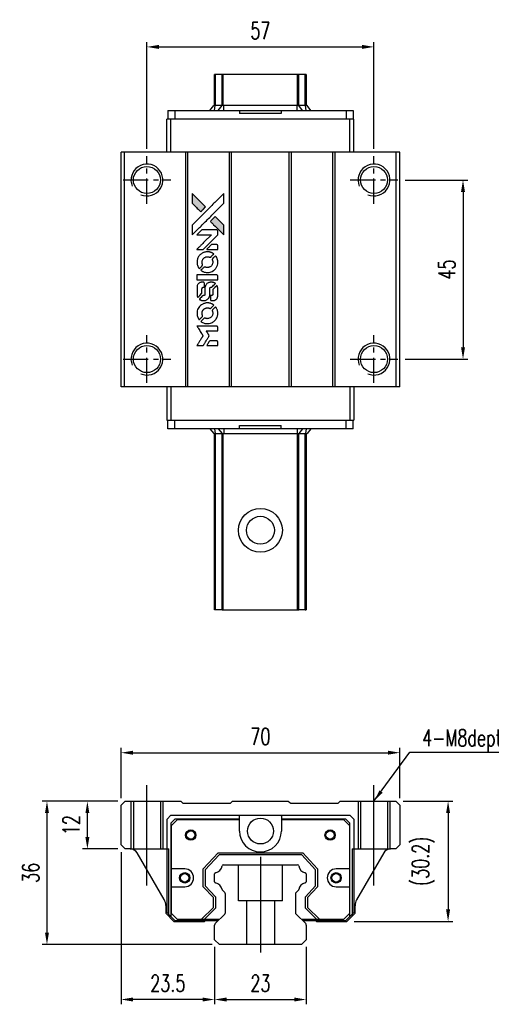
# Model space of a CAD drawing. Header units: millimetres. Extents: x 33 to 363, y 365 to 619.
# Tile 1 of 2: x 33 to 152, y 371 to 619. Entities that reach past the tile are written whole.
import ezdxf

# ---------------------------------------------------------------- set-up
doc = ezdxf.new("R2010")
doc.units = ezdxf.units.MM
doc.header["$PDSIZE"] = -1
doc.linetypes.add('CENTER', pattern=[10.16, 6.35, -1.27, 1.27, -1.27])
doc.layers.add('CL', color=1, linetype='CENTER')
doc.layers.add('DIM', color=4, linetype='Continuous')
doc.styles.add('DIM-7', font='SIMPLEX.shx', dxfattribs={"width": 0.7, "bigfont": 'chineset.shx'})
doc.dimstyles.new('CNS', dxfattribs={"dimtxt": 3.5, "dimasz": 2.5, "dimexe": 1, "dimexo": 1.5, "dimgap": 0.09, "dimtad": 0, "dimdsep": 46, "dimtxsty": 'DIM-7', "dimcen": 0.09, "dimclrd": 1, "dimclre": 1, "dimclrt": 4, "dimadec": 0, "dimazin": 0, "dimtfac": 1, "dimtix": 1, "dimtmove": 2, "dimatfit": 3, "dimfxl": 1, "dimtvp": 0.971429, "dimtolj": 1, "dimarcsym": 0})

# ---------------------------------------------------------------- blocks, each defined once
blk = doc.blocks.new('*D30')
at = {"layer": 'DEFPOINTS', "color": 0}
for p in [(128.63, 434.55), (58.63, 421.36), (128.63, 421.36)]:
    blk.add_point(p, dxfattribs=at)
at = {"layer": 'DIM', "color": 7, "lineweight": -2}
for p, q in [((58.63, 423.16), (58.63, 435.75)), ((128.63, 423.16), (128.63, 435.75)), ((61.63, 434.55), (125.63, 434.55))]:
    blk.add_line(p, q, dxfattribs=at)
at = {"layer": 'DIM', "color": 7}
for points in [[(61.63, 435.05), (61.63, 434.05), (58.63, 434.55)], [(125.63, 435.05), (125.63, 434.05), (128.63, 434.55)]]:
    blk.add_solid(points, dxfattribs=at)
at = {"layer": 'DIM', "color": 7, "insert": (93.63, 438.63), "char_height": 4.2, "attachment_point": 5, "style": 'DIM-7'}
blk.add_mtext('\\A1;70', dxfattribs=at)
blk = doc.blocks.new('*D31')
at = {"layer": 'DEFPOINTS', "color": 0}
for p in [(122.13, 611.88), (65.13, 584.44), (122.13, 584.44)]:
    blk.add_point(p, dxfattribs=at)
at = {"layer": 'DIM', "color": 7, "lineweight": -2}
for p, q in [((65.13, 586.24), (65.13, 613.08)), ((68.13, 611.88), (119.13, 611.88)), ((122.13, 586.24), (122.13, 613.08))]:
    blk.add_line(p, q, dxfattribs=at)
at = {"layer": 'DIM', "color": 7}
for points in [[(68.13, 612.38), (68.13, 611.38), (65.13, 611.88)], [(119.13, 612.38), (119.13, 611.38), (122.13, 611.88)]]:
    blk.add_solid(points, dxfattribs=at)
at = {"layer": 'DIM', "color": 7, "insert": (93.63, 615.96), "char_height": 4.2, "attachment_point": 5, "style": 'DIM-7'}
blk.add_mtext('\\A1;57', dxfattribs=at)
blk = doc.blocks.new('*D32')
at = {"layer": 'DEFPOINTS', "color": 0}
for p in [(82.13, 387.57), (105.13, 387.57), (105.13, 372.54)]:
    blk.add_point(p, dxfattribs=at)
at = {"layer": 'DIM', "color": 7, "lineweight": -2}
for p, q in [((82.13, 385.77), (82.13, 371.34)), ((105.13, 385.77), (105.13, 371.34)), ((85.13, 372.54), (102.13, 372.54))]:
    blk.add_line(p, q, dxfattribs=at)
at = {"layer": 'DIM', "color": 7}
for points in [[(85.13, 373.04), (85.13, 372.04), (82.13, 372.54)], [(102.13, 373.04), (102.13, 372.04), (105.13, 372.54)]]:
    blk.add_solid(points, dxfattribs=at)
at = {"layer": 'DIM', "color": 7, "insert": (93.63, 376.62), "char_height": 4.2, "attachment_point": 5, "style": 'DIM-7'}
blk.add_mtext('\\A1;23', dxfattribs=at)
blk = doc.blocks.new('*D33')
at = {"layer": 'DEFPOINTS', "color": 0}
for p in [(50.19, 422.37), (59.63, 422.37), (59.63, 410.37)]:
    blk.add_point(p, dxfattribs=at)
at = {"layer": 'DIM', "color": 7, "lineweight": -2}
for p, q in [((57.83, 422.37), (48.99, 422.37)), ((50.19, 413.37), (50.19, 419.37)), ((57.83, 410.37), (48.99, 410.37))]:
    blk.add_line(p, q, dxfattribs=at)
at = {"layer": 'DIM', "color": 7}
for points in [[(49.69, 419.37), (50.69, 419.37), (50.19, 422.37)], [(49.69, 413.37), (50.69, 413.37), (50.19, 410.37)]]:
    blk.add_solid(points, dxfattribs=at)
at = {"layer": 'DIM', "color": 7, "insert": (46.11, 416.37), "char_height": 4.2, "attachment_point": 5, "rotation": 90, "style": 'DIM-7'}
blk.add_mtext('\\A1;12', dxfattribs=at)
blk = doc.blocks.new('*D34')
at = {"layer": 'DEFPOINTS', "color": 0}
for p in [(127.63, 422.37), (115.33, 392.17), (140.74, 392.17)]:
    blk.add_point(p, dxfattribs=at)
at = {"layer": 'DIM', "color": 7, "lineweight": -2}
for p, q in [((129.43, 422.37), (141.94, 422.37)), ((140.74, 419.37), (140.74, 395.17)), ((117.13, 392.17), (141.94, 392.17))]:
    blk.add_line(p, q, dxfattribs=at)
at = {"layer": 'DIM', "color": 7}
for points in [[(140.24, 419.37), (141.24, 419.37), (140.74, 422.37)], [(140.24, 395.17), (141.24, 395.17), (140.74, 392.17)]]:
    blk.add_solid(points, dxfattribs=at)
at = {"layer": 'DIM', "color": 7, "insert": (134.52, 407.27), "char_height": 4.2, "attachment_point": 5, "rotation": 90, "style": 'DIM-7'}
blk.add_mtext('\\A1;(30.2)', dxfattribs=at)
blk = doc.blocks.new('*D35')
at = {"layer": 'DEFPOINTS', "color": 0}
for p in [(59.63, 422.37), (40.04, 386.37), (83.35, 386.37)]:
    blk.add_point(p, dxfattribs=at)
at = {"layer": 'DIM', "color": 7, "lineweight": -2}
for p, q in [((57.83, 422.37), (38.84, 422.37)), ((40.04, 419.37), (40.04, 389.37)), ((81.55, 386.37), (38.84, 386.37))]:
    blk.add_line(p, q, dxfattribs=at)
at = {"layer": 'DIM', "color": 7}
for points in [[(39.54, 419.37), (40.54, 419.37), (40.04, 422.37)], [(39.54, 389.37), (40.54, 389.37), (40.04, 386.37)]]:
    blk.add_solid(points, dxfattribs=at)
at = {"layer": 'DIM', "color": 7, "insert": (35.96, 404.37), "char_height": 4.2, "attachment_point": 5, "rotation": 90, "style": 'DIM-7'}
blk.add_mtext('\\A1;36', dxfattribs=at)
blk = doc.blocks.new('*D36')
at = {"layer": 'DEFPOINTS', "color": 0}
for p in [(58.63, 411.37), (82.13, 387.57), (58.63, 372.54)]:
    blk.add_point(p, dxfattribs=at)
at = {"layer": 'DIM', "color": 7, "lineweight": -2}
for p, q in [((58.63, 409.57), (58.63, 371.34)), ((82.13, 385.77), (82.13, 371.34)), ((79.13, 372.54), (61.63, 372.54))]:
    blk.add_line(p, q, dxfattribs=at)
at = {"layer": 'DIM', "color": 7}
for points in [[(61.63, 373.04), (61.63, 372.04), (58.63, 372.54)], [(79.13, 373.04), (79.13, 372.04), (82.13, 372.54)]]:
    blk.add_solid(points, dxfattribs=at)
at = {"layer": 'DIM', "color": 7, "insert": (70.38, 376.62), "char_height": 4.2, "attachment_point": 5, "style": 'DIM-7'}
blk.add_mtext('\\A1;23.5', dxfattribs=at)
blk = doc.blocks.new('*D48')
at = {"layer": 'DEFPOINTS', "color": 0}
for p in [(128.13, 578.44), (128.13, 533.44), (144.49, 533.44)]:
    blk.add_point(p, dxfattribs=at)
at = {"layer": 'DIM', "color": 7, "lineweight": -2}
for p, q in [((129.93, 578.44), (145.69, 578.44)), ((144.49, 575.44), (144.49, 536.44)), ((129.93, 533.44), (145.69, 533.44))]:
    blk.add_line(p, q, dxfattribs=at)
at = {"layer": 'DIM', "color": 7}
for points in [[(143.99, 575.44), (144.99, 575.44), (144.49, 578.44)], [(143.99, 536.44), (144.99, 536.44), (144.49, 533.44)]]:
    blk.add_solid(points, dxfattribs=at)
at = {"layer": 'DIM', "color": 7, "insert": (140.41, 555.94), "char_height": 4.2, "attachment_point": 5, "rotation": 90, "style": 'DIM-7'}
blk.add_mtext('\\A1;45', dxfattribs=at)
blk = doc.blocks.new('MOSIONX logo(完整正式版)')
h = blk.add_hatch(color=22)
h.dxf.hatch_style = 1
h.paths.add_polyline_path([(76.5, 575.05), (76.5, 573.82), (76.5, 572.58), (77.57, 571.52, 0.000288), (77.99, 571.11, 0.000479), (78.33, 570.77, 0.000013), (78.65, 570.46, 0.197177), (78.65, 570.46, 0.197497), (78.66, 570.46, 0.00004), (78.84, 570.64, 0.000834), (79.03, 570.83, 0.000506), (79.27, 571.07), (79.88, 571.68), (78.19, 573.37)])
h.paths.add_polyline_path([(82.28, 569.27), (81.67, 568.66, 0.000476), (81.43, 568.42, 0.000789), (81.24, 568.23, 0.000035), (81.06, 568.05, 0.19758), (81.06, 568.04, 0.198396), (81.06, 568.04, 0.000019), (81.3, 567.79, 0.000582), (81.57, 567.52, 0.000351), (81.89, 567.2, 0.000108), (83.25, 565.85, 0.000692), (83.94, 565.17, 0.000077), (84.41, 564.7, 0.197527), (84.43, 564.69, 0.410181), (84.44, 564.7, 0.000493), (84.44, 564.95, 0.002424), (84.44, 565.3, 0.000529), (84.45, 565.9), (84.45, 567.11), (83.36, 568.19)])
at = {"color": 22}
for points in [[(77.57, 571.52, 0.000288), (77.99, 571.11, 0.000479), (78.33, 570.77, 0.000013), (78.65, 570.46, 0.197177), (78.65, 570.46, 0.197497), (78.66, 570.46, 0.00004), (78.84, 570.64, 0.000836), (79.03, 570.83, 0.000505), (79.27, 571.07), (79.88, 571.68), (78.19, 573.37), (76.5, 575.05), (76.5, 573.82), (76.5, 572.58)], [(77.99, 566.14, -0.000056), (78.73, 566.88, -0.000021), (79.77, 567.92, -0.000021), (80.9, 569.04, -0.000025), (81.96, 570.1), (84.45, 572.58), (84.44, 573.81), (84.44, 575.04), (82.77, 573.38, 0.000274), (81.97, 572.59, 0.000123), (80.92, 571.54, 0.000121), (79.8, 570.43, 0.000165), (78.8, 569.43), (76.5, 567.13), (76.5, 565.9), (76.5, 564.66)], [(81.89, 567.2, 0.000108), (83.25, 565.85, 0.000692), (83.94, 565.17, 0.000077), (84.41, 564.7, 0.197527), (84.43, 564.69, 0.410182), (84.44, 564.7, 0.000493), (84.44, 564.95, 0.002424), (84.44, 565.3, 0.000529), (84.45, 565.9), (84.45, 567.11), (83.36, 568.19), (82.28, 569.27), (81.67, 568.66, 0.000476), (81.43, 568.42, 0.000789), (81.24, 568.23, 0.000035), (81.06, 568.05, 0.19758), (81.06, 568.04, 0.198396), (81.06, 568.04, 0.000019), (81.3, 567.79, 0.000582), (81.57, 567.52, 0.000351)], [(78.47, 561.01), (79.26, 561.01), (81.09, 562.84), (82.91, 564.67), (82.91, 565.18, 0.0008), (82.91, 565.51, 0.010795), (82.91, 565.63, 0.030495), (82.9, 565.69, 0.080372), (82.88, 565.74, 0.03816), (82.85, 565.78, 0.041799), (82.82, 565.82, 0.042486), (82.78, 565.85, 0.042078), (82.74, 565.87, 0.099276), (82.68, 565.89, 0.003302), (82.42, 565.89, 0.002586), (81.98, 565.89, 0.000204), (80.8, 565.89), (78.9, 565.89), (78.29, 565.28), (77.69, 564.67), (79.51, 564.66), (81.33, 564.66), (79.53, 562.87, 0.000253), (78.84, 562.18, 0.000412), (78.25, 561.59, 0.000041), (77.72, 561.07, 0.041338), (77.7, 561.04), (77.68, 561.01)], [(81.54, 561.01), (82.92, 561.01), (82.91, 561.52), (82.91, 562.04), (82.87, 562.1, 0.03146), (82.85, 562.12, 0.026444), (82.83, 562.15, 0.026444), (82.8, 562.17, 0.031457), (82.78, 562.19), (82.72, 562.23), (82.03, 562.23), (81.35, 562.24), (80.75, 561.63, 0.000745), (80.53, 561.4, 0.001228), (80.33, 561.2, 0.000087), (80.16, 561.03, 0.195134), (80.16, 561.02, 0.412117), (80.16, 561.01, 0.000048), (80.56, 561.01, 0.00109), (81.01, 561.01, 0.000653)], [(77.72, 557.51, 0.023681), (77.75, 557.3, 0.022402), (77.81, 557.08, 0.021929), (77.88, 556.86, 0.020503), (77.97, 556.65, 0.013745), (78.04, 556.53, 0.009767), (78.12, 556.4, 0.009658), (78.19, 556.28, 0.027804), (78.25, 556.2), (78.28, 556.17), (78.66, 556.55, 0.002053), (78.84, 556.74, 0.006738), (78.96, 556.86, 0.007826), (79.04, 556.95, 0.063909), (79.07, 556.99, 0.061532), (79.1, 557.06, 0.068674), (79.1, 557.13, 0.052072), (79.09, 557.22, 0.019648), (79.05, 557.33, -0.018366), (79.01, 557.47, -0.0288), (78.98, 557.59, -0.029061), (78.97, 557.71, -0.019155), (78.97, 557.85, -0.053809), (79.02, 558.16, -0.058833), (79.13, 558.44, -0.058566), (79.3, 558.68, -0.052525), (79.53, 558.9, -0.044733), (79.72, 559.01, -0.040573), (79.94, 559.1, -0.041123), (80.17, 559.15, -0.04951), (80.39, 559.16, -0.017369), (80.49, 559.15, -0.024255), (80.58, 559.13, -0.023787), (80.67, 559.11, -0.015798), (80.77, 559.07, 0.010631), (80.83, 559.04, 0.033653), (80.88, 559.03, 0.037806), (80.92, 559.03, 0.016307), (80.98, 559.02, 0.068179), (81.09, 559.04, 0.095747), (81.18, 559.08, 0.033418), (81.3, 559.19, 0.002133), (81.62, 559.52, 0.001452), (81.8, 559.71, 0.012393), (81.88, 559.79, 0.020479), (81.92, 559.84, 0.344362), (81.92, 559.86, 0.074287), (81.87, 559.9, 0.005454), (81.73, 559.99, 0.008391), (81.58, 560.08, 0.017097), (81.46, 560.15, 0.027375), (81.22, 560.25, 0.02835), (80.96, 560.33, 0.027723), (80.7, 560.38, 0.023913), (80.41, 560.4, 0.027047), (80.07, 560.39, 0.031685), (79.75, 560.34, 0.032425), (79.45, 560.26, 0.031013), (79.15, 560.13, 0.037914), (78.8, 559.93, 0.040153), (78.49, 559.67, 0.039834), (78.23, 559.37, 0.036173), (78.01, 559.02, 0.040752), (77.85, 558.67, 0.035885), (77.75, 558.29, 0.035491), (77.71, 557.9, 0.037615)], [(78.78, 555.69, 0.018008), (78.89, 555.61, 0.009842), (79.04, 555.53, 0.009807), (79.18, 555.45, 0.015716), (79.31, 555.39, 0.048467), (79.78, 555.25, 0.045841), (80.27, 555.19, 0.046006), (80.77, 555.22, 0.049638), (81.24, 555.34, 0.064819), (81.84, 555.67, 0.06695), (82.34, 556.13, 0.066691), (82.7, 556.71, 0.063505), (82.9, 557.37, 0.03135), (82.92, 557.54, 0.010439), (82.92, 557.79, 0.010391), (82.92, 558.04, 0.032408), (82.9, 558.21, 0.015696), (82.86, 558.41, 0.018095), (82.81, 558.59, 0.018551), (82.74, 558.77, 0.018352), (82.67, 558.94, 0.015568), (82.61, 559.05, 0.009832), (82.53, 559.18, 0.009795), (82.45, 559.3, 0.023727), (82.39, 559.39), (82.36, 559.42), (81.98, 559.05, 0.001528), (81.77, 558.83, 0.010022), (81.66, 558.72, 0.019586), (81.6, 558.65, 0.061865), (81.57, 558.6, 0.055054), (81.55, 558.52, 0.061607), (81.54, 558.44, 0.048725), (81.55, 558.35, 0.020221), (81.59, 558.22, -0.017722), (81.63, 558.09, -0.02685), (81.65, 557.97, -0.02759), (81.66, 557.85, -0.020233), (81.66, 557.72, -0.04793), (81.62, 557.47, -0.048386), (81.54, 557.23, -0.047866), (81.41, 557.01, -0.044964), (81.24, 556.82, -0.04333), (81.04, 556.65, -0.050921), (80.82, 556.54, -0.051473), (80.58, 556.47, -0.0459), (80.33, 556.44, -0.019014), (80.21, 556.45, -0.024114), (80.09, 556.46, -0.025081), (79.98, 556.49, -0.023892), (79.88, 556.52, 0.008624), (79.8, 556.55, 0.026486), (79.74, 556.57, 0.035074), (79.69, 556.58, 0.02756), (79.63, 556.58, 0.087163), (79.55, 556.56, 0.073291), (79.46, 556.51, 0.028074), (79.35, 556.41, 0.002594), (79.07, 556.14), (78.69, 555.75)], [(80.31, 553.36), (82.91, 553.36), (82.91, 553.87), (82.91, 554.38), (82.88, 554.45, 0.071429), (82.84, 554.5, 0.054799), (82.79, 554.54, 0.053585), (82.73, 554.57, 0.060698), (82.66, 554.59, 0.033975), (82.56, 554.6, 0.000112), (81.23, 554.6, 0.000726), (79.94, 554.59, 0.001084), (78.81, 554.59), (77.7, 554.58), (77.7, 553.97), (77.7, 553.36)], [(77.71, 549.55, 0.018538), (77.72, 549.47, 0.010695), (77.74, 549.38, 0.01068), (77.76, 549.29, 0.017678), (77.79, 549.21, 0.013849), (77.82, 549.12, 0.011814), (77.86, 549.03, 0.004513), (77.89, 548.95, 0.290035), (77.91, 548.94, 0.196418), (77.91, 548.94, 0.000124), (78.07, 549.09, 0.001477), (78.24, 549.26, 0.000898), (78.44, 549.46), (78.96, 549.98), (78.96, 550.63, -0.001471), (78.96, 551.12, -0.028714), (78.97, 551.27, -0.097073), (79, 551.35, -0.084199), (79.06, 551.42, -0.042698), (79.11, 551.46, -0.053912), (79.15, 551.48, -0.051004), (79.21, 551.5, -0.032967), (79.27, 551.5, 0.00807), (79.31, 551.5, 0.003023), (79.35, 551.5, 0.002994), (79.4, 551.5, 0.003629), (79.45, 551.51), (79.56, 551.52), (79.56, 552.01, 0.001618), (79.56, 552.25, 0.005206), (79.56, 552.41, 0.00535), (79.56, 552.52, 0.060675), (79.55, 552.56, 0.048484), (79.54, 552.58, 0.02389), (79.52, 552.61, 0.022812), (79.5, 552.64, 0.02462), (79.48, 552.67, 0.061781), (79.42, 552.72, 0.080179), (79.35, 552.75, 0.048561), (79.25, 552.76, 0.010021), (79.08, 552.76, 0.016602), (78.85, 552.75, 0.031409), (78.66, 552.73, 0.036474), (78.5, 552.69, 0.03439), (78.34, 552.62, 0.065928), (78.1, 552.45, 0.069066), (77.91, 552.22, 0.065697), (77.78, 551.94, 0.051559), (77.72, 551.61, 0.020904), (77.71, 551.44, 0.000451), (77.71, 550.58, 0.000419), (77.71, 549.71, 0.022759)], [(78.39, 548.41, 0.023289), (78.51, 548.33, 0.026845), (78.64, 548.27, 0.026047), (78.77, 548.22, 0.019751), (78.92, 548.17, 0.013249), (79.01, 548.16, 0.025169), (79.08, 548.15, 0.016532), (79.17, 548.14, 0.002937), (79.33, 548.14, 0.003317), (79.48, 548.14, 0.011808), (79.57, 548.15, 0.01777), (79.64, 548.15, 0.021476), (79.71, 548.16, 0.04325), (79.99, 548.25, 0.045753), (80.24, 548.38, 0.04649), (80.46, 548.55, 0.047672), (80.64, 548.76, 0.025315), (80.7, 548.85, 0.015208), (80.76, 548.97, 0.01512), (80.81, 549.08, 0.022488), (80.85, 549.19, 0.027857), (80.89, 549.35, 0.034138), (80.91, 549.51, 0.014286), (80.92, 549.75, 0.00124), (80.92, 550.36, -0.00103), (80.92, 550.73, -0.002552), (80.93, 551.01, -0.001594), (80.93, 551.22, -0.047676), (80.94, 551.27, -0.085307), (80.97, 551.36, -0.097789), (81.04, 551.43, -0.085947), (81.13, 551.47, -0.051339), (81.25, 551.5, 0.014634), (81.29, 551.5, 0.015028), (81.33, 551.51, 0.014927), (81.36, 551.51, 0.059415), (81.39, 551.52, 0.070595), (81.43, 551.56, 0.00028), (81.87, 551.99, 0.000111), (82.31, 552.43, 0.200239), (82.32, 552.45, 0.268906), (82.31, 552.46, 0.001866), (82.21, 552.52, 0.007532), (82.1, 552.58, 0.017818), (82.02, 552.61, 0.013256), (81.93, 552.65, 0.011636), (81.84, 552.68, 0.011528), (81.75, 552.71, 0.012303), (81.65, 552.73, 0.0423), (81.5, 552.75, 0.013657), (81.28, 552.76, 0.013857), (81.06, 552.75, 0.037428), (80.9, 552.73, 0.014927), (80.8, 552.7, 0.0122), (80.69, 552.67, 0.012518), (80.59, 552.63, 0.023062), (80.5, 552.6, 0.065961), (80.21, 552.4, 0.06055), (79.97, 552.12, 0.059676), (79.8, 551.8, 0.060497), (79.71, 551.44, 0.025683), (79.7, 551.36, 0.001528), (79.7, 551.13, 0.002124), (79.7, 550.84, 0.001173), (79.7, 550.48, -0.000809), (79.7, 549.86, -0.017164), (79.69, 549.67, -0.063931), (79.67, 549.57, -0.108429), (79.63, 549.5, -0.052941), (79.58, 549.46, -0.063675), (79.53, 549.44, -0.050562), (79.46, 549.42, -0.020337), (79.37, 549.41, 0.009897), (79.31, 549.41, 0.016482), (79.26, 549.4, 0.019019), (79.23, 549.39, 0.06043), (79.2, 549.38, 0.076267), (79.15, 549.34, 0.00054), (78.74, 548.93, 0.000307), (78.33, 548.52, 0.142594), (78.31, 548.48, 0.232419), (78.32, 548.47, 0.022995), (78.33, 548.46, 0.024627), (78.36, 548.43, 0.015407)], [(81.08, 548.34, 0.065483), (81.11, 548.28, 0.053271), (81.16, 548.23, 0.052018), (81.21, 548.18, 0.0556), (81.28, 548.15, 0.036839), (81.32, 548.14, 0.026922), (81.37, 548.13, 0.016905), (81.43, 548.13, 0.004317), (81.54, 548.13, 0.016369), (81.77, 548.14, 0.029936), (81.95, 548.16, 0.03418), (82.11, 548.2, 0.031327), (82.27, 548.27, 0.046935), (82.46, 548.39, 0.054053), (82.62, 548.53, 0.053701), (82.74, 548.71, 0.045364), (82.83, 548.92, 0.032479), (82.88, 549.11, 0.03386), (82.91, 549.3, 0.013578), (82.91, 549.59, 0.001155), (82.91, 550.35, 0.000413), (82.91, 551.01, 0.005008), (82.9, 551.26, 0.013199), (82.9, 551.4, 0.033956), (82.88, 551.5, 0.013909), (82.86, 551.61, 0.010864), (82.82, 551.72, 0.010938), (82.79, 551.82, 0.028702), (82.75, 551.89), (82.73, 551.95), (82.19, 551.42), (81.66, 550.9), (81.66, 550.29, -0.001504), (81.66, 550.02, -0.00328), (81.66, 549.82, -0.001901), (81.66, 549.66, -0.061333), (81.65, 549.63, -0.063621), (81.63, 549.57, -0.048633), (81.59, 549.52, -0.046769), (81.54, 549.48, -0.047961), (81.49, 549.44, -0.02678), (81.44, 549.42, -0.050957), (81.4, 549.41, -0.029398), (81.35, 549.4, -0.00401), (81.24, 549.4), (81.06, 549.4), (81.06, 548.9, 0.001061), (81.06, 548.61, 0.009147), (81.06, 548.48, 0.020721), (81.07, 548.4, 0.051619)], [(77.72, 544.68, 0.024131), (77.75, 544.46, 0.022344), (77.81, 544.23, 0.021883), (77.89, 544.01, 0.020884), (77.98, 543.79, 0.010669), (78.05, 543.66, 0.010389), (78.12, 543.54, 0.010913), (78.19, 543.43, 0.022227), (78.25, 543.35), (78.28, 543.32), (78.66, 543.71, 0.002452), (78.81, 543.87, 0.003628), (78.94, 544.01, 0.001662), (79.05, 544.12, 0.070159), (79.07, 544.15, 0.047671), (79.08, 544.17, 0.018624), (79.09, 544.21, 0.017921), (79.1, 544.24, 0.018804), (79.1, 544.28, 0.018255), (79.1, 544.33, 0.041312), (79.1, 544.37, 0.037164), (79.09, 544.4, 0.012342), (79.07, 544.46, -0.015101), (79.02, 544.59, -0.035998), (78.99, 544.69, -0.033244), (78.98, 544.8, -0.011249), (78.98, 544.96, -0.004059), (78.98, 545.09, -0.019693), (78.98, 545.16, -0.027943), (78.99, 545.22, -0.014411), (79.01, 545.3, -0.033089), (79.07, 545.47, -0.033887), (79.15, 545.64, -0.034021), (79.25, 545.79, -0.033942), (79.38, 545.93, -0.02816), (79.52, 546.05, -0.035032), (79.67, 546.15, -0.035269), (79.82, 546.22, -0.029196), (80, 546.28, -0.037862), (80.2, 546.31, -0.043657), (80.39, 546.32, -0.043064), (80.59, 546.29, -0.035184), (80.79, 546.22, 0.033699), (80.89, 546.19, 0.052815), (80.97, 546.18, 0.059167), (81.05, 546.19, 0.058972), (81.13, 546.21, 0.059208), (81.19, 546.25, 0.021125), (81.26, 546.31, 0.008691), (81.38, 546.43, 0.000851), (81.67, 546.72, 0.001873), (81.82, 546.87, 0.013884), (81.88, 546.95, 0.022355), (81.92, 546.99, 0.341453), (81.92, 547.01, 0.073011), (81.88, 547.05, 0.004587), (81.74, 547.14, 0.00748), (81.6, 547.23, 0.016837), (81.49, 547.29, 0.028606), (81.21, 547.41, 0.031352), (80.94, 547.49, 0.031004), (80.65, 547.54, 0.0268), (80.35, 547.56, 0.026698), (80.02, 547.54, 0.03002), (79.72, 547.49, 0.030357), (79.42, 547.4, 0.028554), (79.13, 547.28, 0.062944), (78.6, 546.92, 0.062206), (78.16, 546.44, 0.062448), (77.86, 545.87, 0.064355), (77.72, 545.25, 0.017377), (77.71, 545.12, 0.008369), (77.71, 544.96, 0.008367), (77.71, 544.8, 0.01757)], [(78.78, 542.84, 0.064158), (79.38, 542.52, 0.06356), (80.05, 542.36, 0.064004), (80.73, 542.38, 0.066747), (81.38, 542.56, 0.04321), (81.78, 542.78, 0.044737), (82.13, 543.07, 0.044901), (82.43, 543.41, 0.044184), (82.67, 543.8, 0.026293), (82.79, 544.1, 0.033344), (82.87, 544.39, 0.033227), (82.91, 544.68, 0.025815), (82.92, 545.01, 0.023119), (82.9, 545.32, 0.031044), (82.85, 545.6, 0.031337), (82.77, 545.87, 0.024258), (82.64, 546.14, 0.015622), (82.59, 546.24, 0.008495), (82.52, 546.36, 0.008415), (82.45, 546.47, 0.020814), (82.39, 546.55), (82.36, 546.59), (81.98, 546.21, 0.002843), (81.7, 545.93, 0.033917), (81.6, 545.81, 0.087906), (81.56, 545.73, 0.073302), (81.54, 545.63, 0.022047), (81.54, 545.58, 0.026465), (81.55, 545.53, 0.022233), (81.56, 545.48, 0.009985), (81.58, 545.41, -0.039011), (81.65, 545.17, -0.044398), (81.66, 544.93, -0.045096), (81.64, 544.7, -0.04265), (81.57, 544.47, -0.071154), (81.4, 544.14, -0.068827), (81.13, 543.88, -0.068713), (80.8, 543.69, -0.070507), (80.44, 543.61, -0.028605), (80.29, 543.6, -0.031418), (80.14, 543.61, -0.031044), (79.99, 543.64, -0.02668), (79.84, 543.69, 0.038913), (79.75, 543.72, 0.043732), (79.66, 543.73, 0.047754), (79.58, 543.73, 0.075756), (79.51, 543.71, 0.07294), (79.47, 543.69, 0.003456), (79.37, 543.59, 0.005023), (79.24, 543.47, 0.002422), (79.07, 543.3, 0.000819), (78.93, 543.16, 0.001349), (78.8, 543.03, 0.0001), (78.69, 542.92, 0.205335), (78.69, 542.91, 0.219821), (78.69, 542.91, 0.002494), (78.71, 542.89, 0.007089), (78.74, 542.87, 0.004494)], [(78.48, 536.84), (79.27, 536.84), (79.4, 537.06, -0.000297), (79.48, 537.19, -0.000037), (79.66, 537.48, -0.000043), (79.87, 537.82, -0.000036), (80.09, 538.18, 0.000044), (80.31, 538.54, 0.000063), (80.5, 538.86, 0.000035), (80.67, 539.13, 0.0009), (80.71, 539.2), (80.77, 539.3), (80.69, 539.44, 0.001175), (80.64, 539.52, 0.000208), (80.55, 539.67, 0.000225), (80.44, 539.84, 0.000203), (80.33, 540.02, -0.000711), (80.22, 540.2, -0.001119), (80.13, 540.34, -0.000263), (80.05, 540.47, -0.04589), (80.04, 540.49, -0.519312), (80.05, 540.5, -0.001914), (80.26, 540.51, -0.003124), (80.61, 540.51, -0.000285), (81.47, 540.51), (82.91, 540.51), (82.91, 541.01, 0.001727), (82.91, 541.37, 0.025279), (82.91, 541.5, 0.073886), (82.89, 541.57, 0.07426), (82.85, 541.64, 0.03264), (82.83, 541.65, 0.01784), (82.81, 541.67, 0.017712), (82.79, 541.69, 0.026854), (82.76, 541.7), (82.71, 541.73), (80.2, 541.73), (77.69, 541.74), (77.71, 541.71, -0.004595), (77.72, 541.69, -0.00016), (77.77, 541.61, -0.000298), (77.82, 541.52, -0.000208), (77.89, 541.42, 0.000986), (78.07, 541.12, 0.00025), (78.38, 540.64, 0.000268), (78.7, 540.12, 0.000436), (78.98, 539.68, -0.002932), (79.07, 539.53, -0.004718), (79.14, 539.41, -0.001113), (79.21, 539.3, -0.227179), (79.21, 539.29, -0.045982), (79.2, 539.28, -0.000145), (79.11, 539.13, -0.000825), (79.01, 538.96, -0.000517), (78.89, 538.77, 0.000056), (78.48, 538.11, 0.000289), (78.25, 537.74, 0.000481), (78.08, 537.47, 0.000418), (77.9, 537.18), (77.69, 536.84)], [(81.53, 536.84), (82.91, 536.84), (82.91, 537.35, 0.000842), (82.91, 537.67, 0.010591), (82.91, 537.79, 0.028995), (82.9, 537.86, 0.069543), (82.89, 537.9, 0.051063), (82.86, 537.95, 0.039932), (82.83, 537.99, 0.039414), (82.78, 538.03, 0.045845), (82.73, 538.05, 0.094811), (82.69, 538.07, 0.007124), (82.55, 538.07, 0.004713), (82.32, 538.07, 0.000534), (81.79, 538.07), (80.89, 538.07), (80.82, 537.95, 0.000828), (80.59, 537.58, 0.000879), (80.37, 537.21, 0.000048), (80.15, 536.86, 0.137596), (80.15, 536.85, 0.413028), (80.15, 536.84, 0.000016), (80.55, 536.84, 0.000623), (81, 536.84, 0.000374)]]:
    blk.add_lwpolyline(points, format="xyb", close=True, dxfattribs=at)

msp = doc.modelspace()

# ---------------------------------------------------------------- linework, layer by layer
at = {"color": 7, "linetype": 'Continuous', "lineweight": 25}
for p, q in [((82.135, 597.141), (82.135, 604.928)), ((82.378, 597.141), (82.378, 604.928)), ((84.311, 604.928), (84.015, 604.928)), ((84.015, 597.141), (84.015, 604.928)), ((102.958, 604.928), (84.311, 604.928)), ((84.311, 597.141), (84.311, 604.928)), ((103.255, 604.928), (102.958, 604.928)), ((102.958, 597.141), (102.958, 604.928)), ((103.255, 597.127), (103.255, 604.928)), ((104.891, 597.139), (104.891, 604.928)), ((105.135, 604.928), (105.135, 597.141)), ((80.951, 595.941), (81.923, 597.141)), ((82.267, 597.141), (81.923, 597.141)), ((82.131, 595.941), (82.267, 597.141)), ((84.015, 597.141), (82.267, 597.141)), ((83.048, 595.941), (84.015, 597.141)), ((84.413, 597.141), (84.015, 597.141)), ((84.413, 595.941), (84.413, 597.141)), ((102.834, 597.141), (84.413, 597.141)), ((102.834, 595.941), (102.834, 597.141)), ((103.232, 597.141), (102.834, 597.141)), ((104.199, 595.941), (103.232, 597.141)), ((104.979, 597.141), (103.232, 597.141)), ((105.115, 595.941), (104.979, 597.141)), ((105.323, 597.141), (104.979, 597.141)), ((106.295, 595.941), (105.323, 597.141)), ((70.175, 585.441), (70.175, 593.741)), ((71.175, 593.741), (70.175, 593.741)), ((70.373, 595.941), (70.373, 593.741)), ((70.373, 595.941), (72.123, 595.941)), ((71.175, 585.441), (71.175, 593.741)), ((116.074, 593.741), (71.175, 593.741)), ((72.123, 595.941), (72.123, 593.741)), ((72.123, 595.941), (88.373, 595.941)), ((88.373, 595.941), (88.373, 595.141)), ((88.373, 595.941), (98.873, 595.941)), ((98.873, 595.141), (88.373, 595.141)), ((98.873, 595.941), (98.873, 595.141)), ((98.873, 595.941), (115.123, 595.941)), ((115.123, 595.941), (115.123, 593.741)), ((115.123, 595.941), (116.873, 595.941)), ((116.074, 585.441), (116.074, 593.741)), ((117.074, 593.741), (116.074, 593.741)), ((116.873, 595.941), (116.873, 593.741)), ((117.074, 585.441), (117.074, 593.741)), ((58.634, 526.441), (58.634, 585.441)), ((59.484, 585.441), (58.634, 585.441)), ((59.484, 526.441), (59.484, 585.441)), ((74.884, 585.441), (59.484, 585.441)), ((74.884, 526.441), (74.884, 585.441)), ((75.434, 585.441), (74.884, 585.441)), ((75.434, 526.441), (75.434, 585.441)), ((85.834, 585.441), (75.434, 585.441)), ((85.834, 526.441), (85.834, 585.441)), ((86.384, 585.441), (85.834, 585.441)), ((86.384, 526.441), (86.384, 585.441)), ((100.884, 585.441), (86.384, 585.441)), ((100.884, 526.441), (100.884, 585.441)), ((101.434, 585.441), (100.884, 585.441)), ((101.434, 526.441), (101.434, 585.441)), ((111.834, 585.441), (101.434, 585.441)), ((111.834, 526.441), (111.834, 585.441)), ((112.384, 585.441), (111.834, 585.441)), ((112.384, 526.441), (112.384, 585.441)), ((127.684, 585.441), (112.384, 585.441)), ((127.684, 526.441), (127.684, 585.441)), ((128.634, 585.441), (127.684, 585.441)), ((128.634, 526.441), (128.634, 585.441)), ((59.484, 526.441), (58.634, 526.441)), ((74.884, 526.441), (59.484, 526.441)), ((70.175, 526.441), (70.175, 518.141)), ((71.175, 526.441), (71.175, 518.141)), ((75.434, 526.441), (74.884, 526.441)), ((85.834, 526.441), (75.434, 526.441)), ((86.384, 526.441), (85.834, 526.441)), ((100.884, 526.441), (86.384, 526.441)), ((101.434, 526.441), (100.884, 526.441)), ((111.834, 526.441), (101.434, 526.441)), ((112.384, 526.441), (111.834, 526.441)), ((127.684, 526.441), (112.384, 526.441)), ((116.074, 526.441), (116.074, 518.141)), ((117.074, 526.441), (117.074, 518.141)), ((128.634, 526.441), (127.684, 526.441)), ((70.175, 518.141), (71.175, 518.141)), ((70.373, 515.941), (70.373, 518.141)), ((71.175, 518.141), (116.074, 518.141)), ((72.123, 515.941), (72.123, 518.141)), ((115.123, 515.941), (115.123, 518.141)), ((116.074, 518.141), (117.074, 518.141)), ((116.873, 515.941), (116.873, 518.141)), ((72.123, 515.941), (70.373, 515.941)), ((88.373, 515.941), (72.123, 515.941)), ((80.951, 515.941), (81.923, 514.741)), ((81.923, 514.741), (82.267, 514.741)), ((82.131, 515.941), (82.267, 514.741)), ((82.135, 470.441), (82.135, 514.741)), ((82.267, 514.741), (84.015, 514.741)), ((82.378, 470.441), (82.378, 514.741)), ((83.048, 515.941), (84.015, 514.741)), ((84.015, 514.741), (84.413, 514.741)), ((84.015, 470.441), (84.015, 514.741)), ((84.311, 470.441), (84.311, 514.741)), ((84.413, 515.941), (84.413, 514.741)), ((84.413, 514.741), (102.834, 514.741)), ((88.373, 516.741), (98.873, 516.741)), ((88.373, 515.941), (88.373, 516.741)), ((98.873, 515.941), (88.373, 515.941)), ((98.873, 515.941), (98.873, 516.741)), ((115.123, 515.941), (98.873, 515.941)), ((102.834, 515.941), (102.834, 514.741)), ((102.834, 514.741), (103.232, 514.741)), ((102.958, 470.441), (102.958, 514.741)), ((104.199, 515.941), (103.232, 514.741)), ((103.232, 514.741), (104.979, 514.741)), ((103.255, 470.441), (103.255, 514.755)), ((104.891, 470.441), (104.891, 514.743)), ((105.115, 515.941), (104.979, 514.741)), ((104.979, 514.741), (105.323, 514.741)), ((105.135, 514.741), (105.135, 470.441)), ((106.295, 515.941), (105.323, 514.741)), ((116.873, 515.941), (115.123, 515.941)), ((84.015, 470.441), (84.311, 470.441)), ((84.311, 470.441), (102.958, 470.441)), ((102.958, 470.441), (103.255, 470.441))]:
    msp.add_line(p, q, dxfattribs=at)
for centre, radius in [((65.134, 578.441), 3.4), ((122.134, 578.441), 3.4), ((65.134, 533.441), 3.4), ((122.134, 533.441), 3.4), ((93.635, 490.441), 5.5), ((93.635, 490.441), 3.5)]:
    msp.add_circle(centre, radius, dxfattribs=at)
for centre in [(65.134, 578.441), (122.134, 578.441), (65.134, 533.441), (122.134, 533.441)]:
    msp.add_arc(centre, 4, 247.44782, 202.4478)
for points, knots in [([(82.378, 604.928), (82.317, 604.928), (82.252, 604.928), (82.161, 604.928), (82.136, 604.928), (82.135, 604.928)], [0, 0, 0, 0, 0.5, 0.5, 1, 1, 1, 1]), ([(84.015, 604.928), (83.993, 604.928), (83.953, 604.928), (83.816, 604.928), (83.719, 604.928), (83.452, 604.928), (83.282, 604.928), (82.872, 604.928), (82.633, 604.928), (82.378, 604.928)], [0, 0, 0, 0, 0.25, 0.25, 0.5, 0.5, 0.75, 0.75, 1, 1, 1, 1]), ([(104.891, 604.928), (104.637, 604.928), (104.397, 604.928), (103.987, 604.928), (103.817, 604.928), (103.55, 604.928), (103.453, 604.928), (103.317, 604.928), (103.276, 604.928), (103.255, 604.928)], [0, 0, 0, 0, 0.25, 0.25, 0.5, 0.5, 0.75, 0.75, 1, 1, 1, 1]), ([(105.135, 604.928), (105.133, 604.928), (105.108, 604.928), (105.017, 604.928), (104.952, 604.928), (104.891, 604.928)], [0, 0, 0, 0, 0.5, 0.5, 1, 1, 1, 1]), ([(82.378, 470.441), (82.317, 470.441), (82.252, 470.441), (82.161, 470.441), (82.136, 470.441), (82.135, 470.441)], [0, 0, 0, 0, 0.5, 0.5, 1, 1, 1, 1]), ([(84.015, 470.441), (83.993, 470.441), (83.953, 470.441), (83.816, 470.441), (83.719, 470.441), (83.452, 470.441), (83.282, 470.441), (82.872, 470.441), (82.633, 470.441), (82.378, 470.441)], [0, 0, 0, 0, 0.25, 0.25, 0.5, 0.5, 0.75, 0.75, 1, 1, 1, 1]), ([(104.891, 470.441), (104.637, 470.441), (104.397, 470.441), (103.987, 470.441), (103.817, 470.441), (103.55, 470.441), (103.453, 470.441), (103.317, 470.441), (103.276, 470.441), (103.255, 470.441)], [0, 0, 0, 0, 0.25, 0.25, 0.5, 0.5, 0.75, 0.75, 1, 1, 1, 1]), ([(104.891, 470.441), (104.958, 470.441), (105.019, 470.441), (105.107, 470.441), (105.133, 470.441), (105.135, 470.441)], [0, 0, 0, 0, 0.5, 0.5, 1, 1, 1, 1])]:
    msp.add_open_spline(points, degree=3, knots=knots, dxfattribs=at)
at = {"layer": 'CL', "color": 0}
for p, q in [((65.134, 572.441), (65.134, 584.441)), ((122.134, 572.441), (122.134, 584.441)), ((59.134, 578.441), (71.134, 578.441)), ((116.134, 578.441), (128.134, 578.441)), ((65.134, 527.441), (65.134, 539.441)), ((122.134, 527.441), (122.134, 539.441)), ((59.134, 533.441), (71.134, 533.441)), ((116.134, 533.441), (128.134, 533.441))]:
    msp.add_line(p, q, dxfattribs=at)
at = {"layer": 'DIM', "color": 0}
for p, q in [((65.127, 401.151), (65.127, 426.367)), ((122.127, 401.151), (122.127, 426.367)), ((58.634, 411.367), (58.634, 421.36)), ((58.681, 421.413), (59.635, 422.367)), ((59.635, 422.367), (73.634, 422.367)), ((61.127, 422.367), (61.127, 410.367)), ((61.727, 422.367), (61.727, 410.367)), ((68.527, 422.367), (68.527, 410.367)), ((69.127, 422.367), (69.127, 410.367)), ((73.634, 422.367), (73.988, 422.013)), ((74.342, 421.867), (85.927, 421.867)), ((86.281, 422.013), (86.634, 422.367)), ((86.634, 422.367), (100.635, 422.367)), ((100.635, 422.367), (100.988, 422.013)), ((101.342, 421.867), (112.927, 421.867)), ((113.281, 422.013), (113.635, 422.367)), ((113.635, 422.367), (127.634, 422.367)), ((118.127, 422.367), (118.127, 410.367)), ((118.727, 422.367), (118.727, 410.367)), ((125.527, 422.367), (125.527, 410.367)), ((126.127, 422.367), (126.127, 410.367)), ((127.634, 422.367), (128.635, 421.367)), ((128.635, 421.367), (128.635, 411.367)), ((70.177, 417.867), (71.177, 418.867)), ((71.177, 418.867), (88.377, 418.867)), ((88.377, 418.867), (116.077, 418.867)), ((88.384, 414.867), (88.384, 418.867)), ((88.384, 418.867), (98.884, 418.867)), ((98.353, 418.867), (98.877, 418.867)), ((98.708, 418.617), (98.707, 418.617)), ((98.877, 418.867), (116.077, 418.867)), ((98.884, 418.867), (98.884, 414.867)), ((116.077, 418.867), (117.077, 417.867)), ((70.177, 394.367), (70.177, 417.867)), ((72.177, 417.867), (71.177, 416.867)), ((71.177, 416.867), (71.177, 393.367)), ((71.277, 416.267), (72.777, 417.767)), ((71.277, 405.366), (71.277, 416.267)), ((88.384, 417.867), (72.177, 417.867)), ((88.377, 417.867), (72.177, 417.867)), ((72.777, 417.767), (88.377, 417.767)), ((88.377, 417.767), (88.384, 417.767)), ((115.077, 417.867), (98.884, 417.867)), ((98.884, 417.767), (114.477, 417.767)), ((114.477, 417.767), (115.977, 416.267)), ((116.077, 416.867), (115.077, 417.867)), ((115.977, 416.267), (115.977, 405.366)), ((116.077, 393.367), (116.077, 416.867)), ((117.077, 417.867), (117.077, 394.367)), ((59.635, 410.367), (58.634, 411.367)), ((128.635, 411.367), (127.634, 410.367)), ((60.969, 410.367), (59.635, 410.367)), ((60.961, 410.367), (70.627, 410.367)), ((69.476, 397.632), (62.701, 409.367)), ((70.627, 393.474), (70.627, 410.367)), ((79.284, 405.347), (83.033, 409.367)), ((83.25, 408.867), (79.784, 405.15)), ((83.033, 409.367), (104.236, 409.367)), ((104.019, 408.867), (83.25, 408.867)), ((93.634, 408.367), (93.634, 384.367)), ((107.485, 405.15), (104.019, 408.867)), ((104.236, 409.367), (107.985, 405.347)), ((116.627, 410.367), (116.627, 393.46)), ((116.627, 410.367), (126.293, 410.367)), ((124.568, 409.367), (117.779, 397.608)), ((127.634, 410.367), (126.3, 410.367)), ((84.311, 406.367), (102.958, 406.367)), ((88.134, 397.367), (88.134, 406.367)), ((99.134, 397.367), (99.134, 406.367)), ((71.277, 400.866), (71.277, 405.366)), ((74.616, 405.366), (71.277, 405.366)), ((79.284, 400.885), (79.284, 405.347)), ((79.784, 405.15), (79.784, 401.082)), ((82.134, 402.126), (82.134, 404.106)), ((105.135, 404.106), (105.135, 402.126)), ((107.485, 401.082), (107.485, 405.15)), ((107.985, 405.347), (107.985, 400.885)), ((115.977, 405.366), (112.639, 405.366)), ((115.977, 405.366), (115.977, 400.866)), ((71.277, 400.866), (74.616, 400.866)), ((71.277, 394.117), (71.277, 400.866)), ((81.835, 398.151), (79.284, 400.885)), ((79.784, 401.082), (82.335, 398.348)), ((104.934, 398.348), (107.485, 401.082)), ((107.985, 400.885), (105.434, 398.151)), ((112.639, 400.866), (115.977, 400.866)), ((115.977, 400.866), (115.977, 394.117)), ((82.335, 398.348), (82.335, 395.485)), ((84.688, 399.393), (84.094, 399.987)), ((84.834, 394.374), (84.834, 399.04)), ((102.434, 399.04), (102.434, 394.374)), ((103.175, 399.987), (102.581, 399.393)), ((104.934, 395.485), (104.934, 398.348)), ((69.877, 396.132), (69.877, 394.217)), ((81.835, 395.692), (81.835, 398.151)), ((99.134, 397.367), (88.134, 397.367)), ((90.134, 397.367), (90.134, 386.367)), ((97.134, 397.367), (97.134, 386.367)), ((105.434, 398.151), (105.434, 395.692)), ((117.377, 394.217), (117.377, 396.108)), ((69.877, 394.217), (71.927, 392.167)), ((71.177, 393.367), (70.177, 394.367)), ((71.177, 393.367), (72.177, 392.367)), ((72.777, 392.617), (71.277, 394.117)), ((78.759, 392.617), (81.835, 395.692)), ((82.335, 395.485), (79.466, 392.617)), ((82.281, 391.613), (84.688, 394.02)), ((102.581, 394.02), (104.988, 391.613)), ((107.803, 392.617), (104.934, 395.485)), ((105.434, 395.692), (108.51, 392.617)), ((115.977, 394.117), (114.477, 392.617)), ((115.077, 392.367), (116.077, 393.367)), ((115.327, 392.167), (117.377, 394.217)), ((117.077, 394.367), (116.077, 393.367)), ((71.927, 392.167), (79.572, 392.167)), ((72.177, 392.367), (82.681, 392.367)), ((78.752, 392.617), (72.777, 392.617)), ((83.285, 392.617), (78.759, 392.617)), ((83.285, 392.617), (79.466, 392.617)), ((79.572, 392.167), (79.772, 392.367)), ((82.134, 387.567), (82.134, 391.26)), ((82.931, 392.617), (82.681, 392.367)), ((107.803, 392.617), (103.984, 392.617)), ((108.51, 392.617), (103.984, 392.617)), ((104.588, 392.367), (104.338, 392.617)), ((104.588, 392.367), (115.077, 392.367)), ((105.134, 391.26), (105.134, 387.567)), ((107.497, 392.367), (107.697, 392.167)), ((107.697, 392.167), (115.327, 392.167)), ((114.477, 392.617), (108.503, 392.617)), ((83.349, 386.367), (82.134, 387.567)), ((103.934, 386.367), (83.349, 386.367)), ((105.134, 387.567), (103.92, 386.367))]:
    msp.add_line(p, q, dxfattribs=at)
for centre, radius in [((93.634, 414.867), 3.25), ((76.127, 413.867), 1.3), ((76.127, 413.867), 1.05), ((111.127, 413.867), 1.3), ((111.127, 413.867), 1.05), ((74.616, 403.116), 1.3), ((74.616, 403.116), 1.05), ((112.639, 403.116), 1.3), ((112.639, 403.116), 1.05)]:
    msp.add_circle(centre, radius, dxfattribs=at)
for centre, radius, start, end in [((59.035, 421.06), 0.5, 135, 143.12894), ((74.342, 422.367), 0.5, 225, 270), ((85.927, 422.367), 0.5, 270, 315), ((101.342, 422.367), 0.5, 225, 270), ((112.927, 422.367), 0.5, 270, 315), ((93.634, 414.867), 5.25, 180, 360), ((60.969, 408.367), 2, 30, 90), ((126.3, 408.367), 2, 90, 150), ((81.992, 406.408), 2.044, 280.87121, 351.61737), ((84.311, 406.067), 0.3, 90, 171.61737), ((102.958, 406.067), 0.3, 8.38263, 90), ((105.277, 406.408), 2.044, 188.38263, 259.12879), ((74.616, 403.116), 2.25, 270, 90), ((82.434, 404.106), 0.3, 100.87121, 180.00001), ((104.835, 404.106), 0.3, 359.99999, 79.12879), ((112.639, 403.116), 2.25, 90, 270), ((82.434, 402.126), 0.3, 179.99999, 259.12866), ((81.992, 399.824), 2.044, 9.2089, 79.12866), ((105.277, 399.824), 2.044, 100.87134, 170.79109), ((104.835, 402.126), 0.3, 280.87134, 0.00001), ((84.306, 400.199), 0.3, 189.20891, 225), ((84.334, 399.04), 0.5, 0, 45), ((102.934, 399.04), 0.5, 135, 180.00001), ((102.963, 400.199), 0.3, 315, 350.79109), ((66.877, 396.132), 3, 0, 30), ((120.377, 396.108), 3, 150, 180), ((84.334, 394.374), 0.5, 315, 360), ((102.934, 394.374), 0.5, 179.99999, 225), ((82.634, 391.26), 0.5, 135, 180.00001), ((104.634, 391.26), 0.5, 0, 45)]:
    msp.add_arc(centre, radius, start, end, dxfattribs=at)

# ---------------------------------------------------------------- block references
at = {"layer": 'DIM', "color": 1}
msp.add_blockref('MOSIONX logo(完整正式版)', (0, 0), dxfattribs=at)

# ---------------------------------------------------------------- texts
at = {"layer": 'DIM', "color": 0, "insert": (134.26, 434.782), "char_height": 4.2, "attachment_point": 7, "style": 'DIM-7'}
msp.add_mtext('\\A1;4-M8depth12，%%C11', dxfattribs=at)

# ---------------------------------------------------------------- dimensions: what is measured, and where the dimension line sits
at = {"layer": 'DIM', "color": 0}
for base, p1, p2, picture, middle in [((122.134, 611.881), (65.134, 584.441), (122.134, 584.441), '*D31', (93.634, 615.961)), ((128.635, 434.546), (58.634, 421.36), (128.635, 421.36), '*D30', (93.635, 438.626)), ((58.634, 372.538), (82.134, 387.567), (58.634, 411.367), '*D36', (70.384, 376.618)), ((105.134, 372.538), (82.134, 387.567), (105.134, 387.567), '*D32', (93.634, 376.618))]:
    dim = msp.add_linear_dim(base=base, p1=p1, p2=p2, dimstyle='CNS', override={"dimscale": 1.2, "dimclrd": 7, "dimclre": 7, "dimclrt": 7}, dxfattribs=at)
    dim.commit()
    dim.dimension.update_dxf_attribs({"geometry": picture, "text_midpoint": middle})
for base, p1, p2, picture, middle in [((144.49, 533.441), (128.134, 578.441), (128.134, 533.441), '*D48', (140.41, 555.941)), ((40.035, 386.367), (59.635, 422.367), (83.349, 386.367), '*D35', (35.955, 404.367)), ((50.192, 422.367), (59.635, 410.367), (59.635, 422.367), '*D33', (46.112, 416.367))]:
    dim = msp.add_linear_dim(base=base, p1=p1, p2=p2, angle=90, dimstyle='CNS', override={"dimscale": 1.2, "dimclrd": 7, "dimclre": 7, "dimclrt": 7}, dxfattribs=at)
    dim.commit()
    dim.dimension.update_dxf_attribs({"geometry": picture, "text_midpoint": middle})
dim = msp.add_linear_dim(base=(140.74, 392.167), p1=(127.634, 422.367), p2=(115.327, 392.167), angle=90, text='(<>)', dimstyle='CNS', override={"dimscale": 1.2, "dimclrd": 7, "dimclre": 7, "dimclrt": 7}, dxfattribs=at)
dim.commit()
dim.dimension.update_dxf_attribs({"geometry": '*D34', "text_midpoint": (134.523, 407.267)})

# ---------------------------------------------------------------- leaders
at = {"layer": 'DIM', "color": 0, "annotation_type": 0, "has_hookline": 1, "hookline_direction": 0, "text_width": 38.64}
msp.add_leader([(122.135, 422.367), (131.152, 434.674), (134.152, 434.674)], dimstyle='CNS', override={"dimscale": 1.2, "dimgap": 0.09, "dimtad": 1, "dimclrd": 7, "dimclre": 4}, dxfattribs=at)

doc.saveas('drawing.dxf')
